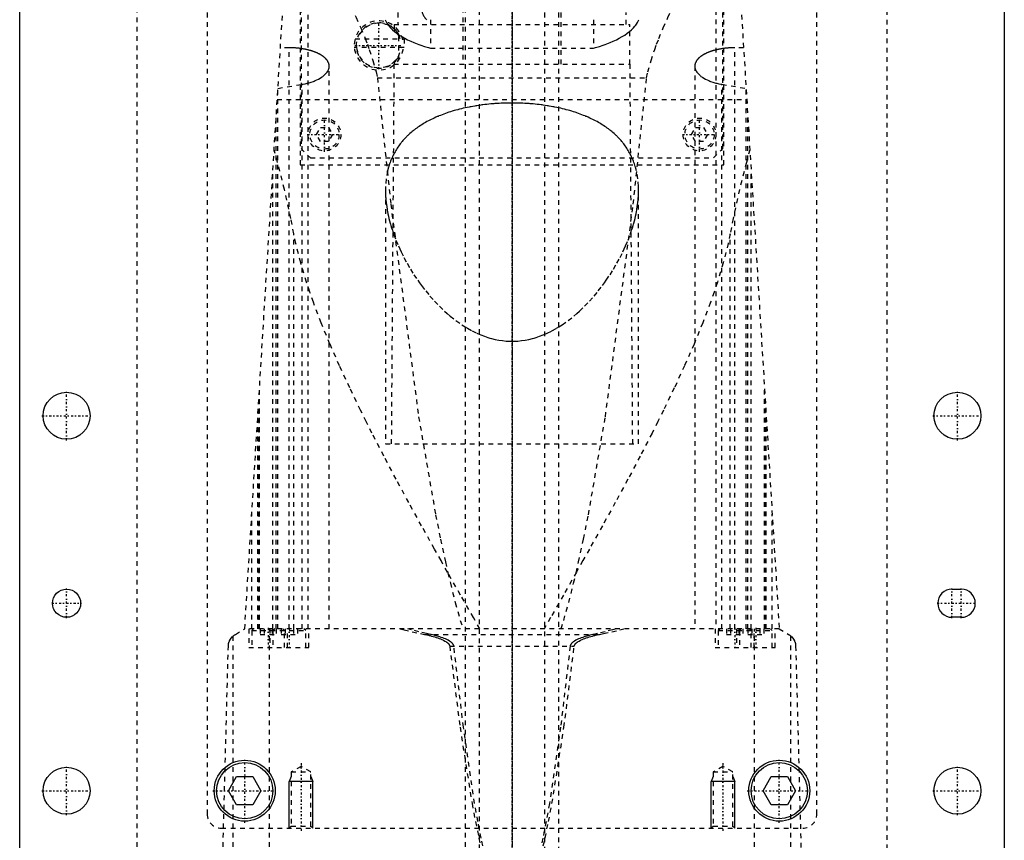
# Model space of a CAD drawing. Extents: x -105 to 105, y -146 to 645.
# Tile 7 of 13: x -105 to 105, y 32 to 207. Entities that reach past the tile are written whole.
import ezdxf

# ---------------------------------------------------------------- set-up
doc = ezdxf.new("R2010")
doc.units = 0
doc.linetypes.add('CENTER', pattern=[1.5, 0.45, -0.5, 0.05, -0.5])
doc.linetypes.add('DASHED', pattern=[2, 1, -1])
for name, color, linetype in [('AM_0', 7, 'CONTINUOUS'), ('AM_10', 7, 'CONTINUOUS'), ('AM_3', 7, 'DASHED'), ('AM_7', 7, 'CENTER')]:
    doc.layers.add(name, color=color, linetype=linetype)

msp = doc.modelspace()

# ---------------------------------------------------------------- linework, layer by layer
at = {"layer": 'AM_0', "color": 7, "linetype": 'CONTINUOUS'}
for p, q in [((-105, 21.5), (-105, 311.5)), ((105, 311.5), (105, 21.5)), ((93.82, 85.5), (95.82, 85.5)), ((95.82, 79.5), (93.82, 79.5)), ((-60.46, 42.5), (-58.73, 45.5)), ((-58.73, 45.5), (-55.27, 45.5)), ((-55.27, 45.5), (-53.54, 42.5)), ((53.54, 42.5), (55.27, 45.5)), ((55.27, 45.5), (58.73, 45.5)), ((58.73, 45.5), (60.46, 42.5)), ((-58.73, 39.5), (-60.46, 42.5)), ((-53.54, 42.5), (-55.27, 39.5)), ((55.27, 39.5), (53.54, 42.5)), ((60.46, 42.5), (58.73, 39.5)), ((-55.27, 39.5), (-58.73, 39.5)), ((58.73, 39.5), (55.27, 39.5))]:
    msp.add_line(p, q, dxfattribs=at)
for centre, radius in [((-95, 122.5), 5), ((95, 122.5), 5), ((-95, 82.5), 3), ((-57, 42.5), 6.5), ((-57, 42.5), 6), ((57, 42.5), 6.5), ((57, 42.5), 6), ((-95, 42.5), 5), ((95, 42.5), 5)]:
    msp.add_circle(centre, radius, dxfattribs=at)
for centre, start, end in [((93.82, 82.5), 90, 270), ((95.82, 82.5), 270, 90)]:
    msp.add_arc(centre, 3, start, end, dxfattribs=at)
at = {"layer": 'AM_10', "color": 7, "linetype": 'CONTINUOUS'}
for p, q in [((-47.07, 45.5), (-47.5, 44.5)), ((-42.5, 44.5), (-47.5, 44.5)), ((-47.5, 34.5), (-47.5, 44.5)), ((-42.93, 45.5), (-42.5, 44.5)), ((-42.5, 34.5), (-42.5, 44.5)), ((42.93, 45.5), (42.5, 44.5)), ((47.5, 44.5), (42.5, 44.5)), ((42.5, 34.5), (42.5, 44.5)), ((47.07, 45.5), (47.5, 44.5)), ((47.5, 34.5), (47.5, 44.5))]:
    msp.add_line(p, q, dxfattribs=at)
at = {"layer": 'AM_3', "color": 6, "linetype": 'DASHED'}
for p, q in [((-7, 569), (-7, -110.5)), ((7, -110.5), (7, 569)), ((-10, 553.5), (-10, -70.5)), ((10, -70.5), (10, 553.5)), ((-10.5, 375.5), (-10.5, 197.5)), ((10.5, 197.5), (10.5, 375.5)), ((-65, 292.5), (-65, 37.5)), ((65, 37.5), (65, 292.5)), ((-80, 291.5), (-80, 30)), ((80, 30), (80, 291.5)), ((-45.21, 269), (-45.21, 176)), ((45.21, 176), (45.21, 269)), ((-45, 265.5), (-45, 179.5)), ((45, 179.5), (45, 265.5)), ((-43.5, 77.05), (-43.5, 247.02)), ((43.5, 247.02), (43.5, 77.05)), ((-57, 77.05), (-47, 240)), ((47, 240), (57, 77.05)), ((-24.35, 208.5), (-24.35, 206)), ((24.35, 206), (24.35, 208.5)), ((-25.15, 206), (-25.15, 205.1)), ((-25.15, 206), (25.15, 206)), ((-17.38, 207), (-17.38, 200.94)), ((17.38, 207), (17.38, 200.94)), ((25.15, 197.5), (25.15, 206)), ((-24.16, 198.41), (-24.16, 204.59)), ((-33.46, 202.9), (-23.34, 202.9)), ((-23.29, 202.69), (-23.29, 202.9)), ((-23.29, 202.9), (-23, 202.9)), ((-23, 202.9), (-23, 201.1)), ((-47.5, 201.01), (-49.39, 201.01)), ((-47.5, 77.05), (-47.5, 201.01)), ((-23, 201.1), (-33.63, 201.1)), ((-17.38, 200.94), (17.38, 200.94)), ((47.5, 77.05), (47.5, 201.01)), ((49.39, 201.01), (47.5, 201.01)), ((-25.18, 197.5), (-25.75, 116.5)), ((-25.18, 197.5), (25.18, 197.5)), ((-25.15, 197.9), (-25.15, 197.5)), ((25.75, 116.5), (25.18, 197.5)), ((-39, 77.05), (-39, 197.08)), ((39, 197.08), (39, 77.05)), ((-49.92, 192.34), (-44.74, 193.21)), ((-44.74, 77.05), (-44.74, 193.21)), ((-28.71, 194.62), (28.71, 194.62)), ((44.74, 77.05), (44.74, 193.21)), ((44.74, 193.21), (49.92, 192.34)), ((-49.95, 77.05), (-49.95, 192)), ((49.95, 77.05), (49.95, 192)), ((-50.07, 190), (50.07, 190)), ((-50.31, 77.05), (-50.31, 186.12)), ((50.31, 77.05), (50.31, 186.12)), ((-41.73, 182.5), (-40.87, 184)), ((-40.87, 184), (-39.13, 184)), ((-39.13, 184), (-38.27, 182.5)), ((38.27, 182.5), (39.13, 184)), ((39.13, 184), (40.87, 184)), ((40.87, 184), (41.73, 182.5)), ((-40.87, 181), (-41.73, 182.5)), ((-39.13, 181), (-40.87, 181)), ((-38.27, 182.5), (-39.13, 181)), ((39.13, 181), (38.27, 182.5)), ((40.87, 181), (39.13, 181)), ((41.73, 182.5), (40.87, 181)), ((-45, 179.5), (-43, 177.5)), ((43, 177.5), (45, 179.5)), ((-43, 177.5), (43, 177.5)), ((-51, 77.05), (-51, 174.82)), ((-45.21, 176), (45.21, 176)), ((51, 77.05), (51, 174.82)), ((-27, 170.57), (-27, 116.5)), ((27, 116.5), (27, 170.57)), ((-46.53, 77.05), (-46.53, 161.33)), ((46.53, 77.05), (46.53, 161.33)), ((-53.88, 77.05), (-53.88, 127.93)), ((53.88, 77.05), (53.88, 127.93)), ((-54, 125.94), (-54, 77.05)), ((54, 77.05), (54, 125.94)), ((-54.2, 77.05), (-54.2, 122.75)), ((54.2, 77.05), (54.2, 122.75)), ((-27, 116.5), (27, 116.5)), ((-55.5, 77.05), (-55.5, 101.49)), ((55.5, 77.05), (55.5, 101.49)), ((-59, 75.85), (-57, 77.05)), ((57, 77.05), (-57, 77.05)), ((-56.15, 77.05), (-56.15, 73.05)), ((-55.1, 77.05), (-55.5, 76.65)), ((-55.5, 76.65), (-55.5, 73.05)), ((-55.5, 76.65), (-44, 76.65)), ((-53.73, 77.05), (-53.73, 75.8)), ((-53.73, 75.8), (-50.27, 75.8)), ((-52.87, 77.05), (-52.87, 75.8)), ((-51.74, 16.5), (-51.74, 77.05)), ((-51.65, 77.05), (-51.65, 73.05)), ((-51.13, 77.05), (-51.13, 75.8)), ((-50.6, 77.05), (-51, 76.65)), ((-51, 76.65), (-51, 73.05)), ((-50.27, 77.05), (-50.27, 75.8)), ((-49.23, 77.05), (-49.23, 75.8)), ((-49.23, 75.8), (-45.77, 75.8)), ((-48.5, 76.65), (-48.9, 77.05)), ((-48.5, 73.05), (-48.5, 76.65)), ((-48.37, 77.05), (-48.37, 75.8)), ((-47.85, 73.05), (-47.85, 77.05)), ((-46.63, 77.05), (-46.63, 75.8)), ((-45.77, 77.05), (-45.77, 75.8)), ((-44, 76.65), (-44.4, 77.05)), ((-44, 73.05), (-44, 76.65)), ((-43.35, 73.05), (-43.35, 77.05)), ((-18.65, 75.85), (18.65, 75.85)), ((43.35, 77.05), (43.35, 73.05)), ((44.4, 77.05), (44, 76.65)), ((44, 76.65), (44, 73.05)), ((44, 76.65), (55.5, 76.65)), ((45.77, 77.05), (45.77, 75.8)), ((45.77, 75.8), (49.23, 75.8)), ((46.63, 77.05), (46.63, 75.8)), ((47.85, 77.05), (47.85, 73.05)), ((48.37, 77.05), (48.37, 75.8)), ((48.9, 77.05), (48.5, 76.65)), ((48.5, 76.65), (48.5, 73.05)), ((49.23, 77.05), (49.23, 75.8)), ((50.27, 77.05), (50.27, 75.8)), ((50.27, 75.8), (53.73, 75.8)), ((51, 76.65), (50.6, 77.05)), ((51, 73.05), (51, 76.65)), ((51.13, 77.05), (51.13, 75.8)), ((51.65, 73.05), (51.65, 77.05)), ((51.74, 16.5), (51.74, 77.05)), ((52.87, 77.05), (52.87, 75.8)), ((53.73, 77.05), (53.73, 75.8)), ((55.5, 76.65), (55.1, 77.05)), ((55.5, 73.05), (55.5, 76.65)), ((56.15, 73.05), (56.15, 77.05)), ((57, 77.05), (59, 75.85)), ((-59.5, 16.5), (-59.5, 75.49)), ((59.5, 16.5), (59.5, 75.49)), ((-62, 16.5), (-60.5, 73.35)), ((-56.15, 73.05), (-43.35, 73.05)), ((-13.28, 73.35), (13.28, 73.35)), ((43.35, 73.05), (56.15, 73.05)), ((60.5, 73.35), (62, 16.5)), ((-45, 47.69), (-47.07, 46.5)), ((-47.07, 46.5), (-47.07, 34.93)), ((-47.07, 46.5), (-42.93, 46.5)), ((-42.93, 46.5), (-45, 47.69)), ((-42.93, 34.93), (-42.93, 46.5)), ((45, 47.69), (42.93, 46.5)), ((42.93, 46.5), (42.93, 34.93)), ((42.93, 46.5), (47.07, 46.5)), ((47.07, 46.5), (45, 47.69)), ((47.07, 34.93), (47.07, 46.5)), ((-62, 34.5), (62, 34.5)), ((-47.07, 34.93), (-47.5, 34.5)), ((-47.07, 34.93), (-42.93, 34.93)), ((-42.5, 34.5), (-42.93, 34.93)), ((42.93, 34.93), (42.5, 34.5)), ((42.93, 34.93), (47.07, 34.93)), ((47.5, 34.5), (47.07, 34.93))]:
    msp.add_line(p, q, dxfattribs=at)
for points in [[(-47.47, 232.3, 0), (-46.95, 231.45, 0), (-45.88, 229.71, 0), (-44.77, 227.91, 0), (-44.2, 227, 0), (-43.63, 226.07, 0), (-42.47, 224.17, 0), (-41.3, 222.23, 0), (-40.11, 220.24, 0), (-38.92, 218.21, 0), (-37.74, 216.14, 0), (-37.16, 215.1, 0), (-36.58, 214.04, 0), (-35.44, 211.89, 0), (-34.33, 209.72, 0), (-33.26, 207.5, 0), (-32.25, 205.25, 0), (-31.3, 202.96, 0), (-30.85, 201.8, 0), (-30.43, 200.63, 0), (-29.66, 198.26, 0), (-28.99, 195.85, 0), (-28.71, 194.62, 0)], [(28.71, 194.62, 0), (28.99, 195.85, 0), (29.66, 198.26, 0), (30.43, 200.63, 0), (30.85, 201.8, 0), (31.3, 202.96, 0), (32.25, 205.25, 0), (33.26, 207.5, 0), (34.33, 209.72, 0), (35.44, 211.89, 0), (36.58, 214.04, 0), (37.16, 215.1, 0), (37.74, 216.14, 0), (38.92, 218.21, 0), (40.11, 220.24, 0), (41.3, 222.23, 0), (42.47, 224.17, 0), (43.63, 226.07, 0), (44.2, 227, 0), (44.77, 227.91, 0), (45.88, 229.71, 0), (46.95, 231.45, 0), (47.47, 232.3, 0)], [(-19.32, 209.83, 0), (-19.33, 209.75, 0), (-19.33, 209.59, 0), (-19.32, 209.44, 0), (-19.32, 209.36, 0), (-19.31, 209.28, 0), (-19.29, 209.12, 0), (-19.26, 208.96, 0), (-19.22, 208.8, 0), (-19.18, 208.64, 0), (-19.13, 208.48, 0), (-19.1, 208.4, 0), (-19.07, 208.32, 0), (-19, 208.16, 0), (-18.93, 208.01, 0), (-18.85, 207.85, 0), (-18.76, 207.69, 0), (-18.66, 207.54, 0), (-18.61, 207.46, 0), (-18.56, 207.38, 0), (-18.45, 207.23, 0), (-18.33, 207.08, 0), (-18.27, 207, 0)], [(-27.08, 207, 0), (-26.99, 206.8, 0), (-26.78, 206.41, 0), (-26.53, 206.01, 0), (-26.38, 205.82, 0), (-26.22, 205.62, 0), (-25.88, 205.23, 0), (-25.48, 204.84, 0), (-25.04, 204.46, 0), (-24.56, 204.09, 0), (-24.04, 203.73, 0), (-23.77, 203.55, 0), (-23.48, 203.38, 0), (-22.89, 203.04, 0), (-22.26, 202.72, 0), (-21.61, 202.41, 0), (-20.92, 202.11, 0), (-20.21, 201.83, 0), (-19.84, 201.69, 0), (-19.45, 201.56, 0), (-18.65, 201.3, 0), (-17.81, 201.06, 0), (-17.38, 200.94, 0)], [(17.38, 200.94, 0), (17.81, 201.06, 0), (18.65, 201.3, 0), (19.45, 201.56, 0), (19.84, 201.69, 0), (20.21, 201.83, 0), (20.92, 202.11, 0), (21.61, 202.41, 0), (22.26, 202.72, 0), (22.89, 203.04, 0), (23.48, 203.38, 0), (23.77, 203.55, 0), (24.04, 203.73, 0), (24.56, 204.09, 0), (25.04, 204.46, 0), (25.48, 204.84, 0), (25.88, 205.23, 0), (26.22, 205.62, 0), (26.38, 205.82, 0), (26.53, 206.01, 0), (26.78, 206.41, 0), (26.99, 206.8, 0), (27.08, 207, 0)], [(-24.16, 203.85, 0), (-24.2, 203.93, 0), (-24.3, 204.09, 0), (-24.39, 204.23, 0), (-24.43, 204.29, 0), (-24.48, 204.35, 0), (-24.56, 204.47, 0), (-24.64, 204.57, 0), (-24.72, 204.66, 0), (-24.79, 204.74, 0), (-24.86, 204.81, 0), (-24.89, 204.84, 0), (-24.91, 204.87, 0), (-24.97, 204.93, 0), (-25.01, 204.97, 0), (-25.05, 205.01, 0), (-25.09, 205.04, 0), (-25.11, 205.06, 0), (-25.12, 205.07, 0), (-25.13, 205.08, 0), (-25.14, 205.09, 0), (-25.15, 205.1, 0), (-25.15, 205.1, 0)], [(-39, 197.08, 0), (-39, 197.1, 0), (-39, 197.16, 0), (-39, 197.21, 0), (-39.01, 197.24, 0), (-39.01, 197.27, 0), (-39.02, 197.32, 0), (-39.02, 197.37, 0), (-39.03, 197.43, 0), (-39.04, 197.48, 0), (-39.06, 197.54, 0), (-39.06, 197.57, 0), (-39.07, 197.59, 0), (-39.09, 197.65, 0), (-39.1, 197.7, 0), (-39.12, 197.76, 0), (-39.14, 197.81, 0), (-39.17, 197.87, 0), (-39.18, 197.89, 0), (-39.19, 197.92, 0), (-39.22, 197.98, 0), (-39.25, 198.03, 0), (-39.26, 198.06, 0), (-39.28, 198.09, 0), (-39.31, 198.14, 0), (-39.34, 198.19, 0), (-39.36, 198.22, 0), (-39.37, 198.25, 0), (-39.41, 198.3, 0), (-39.45, 198.36, 0), (-39.49, 198.41, 0), (-39.53, 198.46, 0), (-39.57, 198.52, 0), (-39.6, 198.54, 0), (-39.62, 198.57, 0), (-39.67, 198.62, 0), (-39.71, 198.67, 0), (-39.76, 198.73, 0), (-39.82, 198.78, 0), (-39.87, 198.83, 0), (-39.9, 198.85, 0), (-39.92, 198.88, 0), (-39.98, 198.93, 0), (-40.04, 198.98, 0), (-40.1, 199.03, 0), (-40.16, 199.08, 0), (-40.22, 199.13, 0), (-40.25, 199.15, 0), (-40.28, 199.17, 0), (-40.35, 199.22, 0), (-40.42, 199.27, 0), (-40.48, 199.32, 0), (-40.55, 199.36, 0), (-40.63, 199.41, 0), (-40.66, 199.43, 0), (-40.7, 199.45, 0), (-40.77, 199.5, 0), (-40.85, 199.54, 0), (-40.92, 199.58, 0), (-41, 199.63, 0), (-41.08, 199.67, 0), (-41.12, 199.69, 0), (-41.16, 199.71, 0), (-41.24, 199.75, 0), (-41.32, 199.79, 0), (-41.36, 199.81, 0), (-41.4, 199.83, 0), (-41.48, 199.87, 0), (-41.57, 199.91, 0), (-41.61, 199.93, 0), (-41.66, 199.95, 0), (-41.74, 199.98, 0), (-41.83, 200.02, 0), (-41.93, 200.06, 0), (-42.02, 200.09, 0), (-42.11, 200.13, 0), (-42.16, 200.15, 0), (-42.21, 200.17, 0), (-42.31, 200.2, 0), (-42.41, 200.24, 0), (-42.51, 200.27, 0), (-42.61, 200.3, 0), (-42.71, 200.34, 0), (-42.77, 200.35, 0), (-42.82, 200.37, 0), (-42.93, 200.4, 0), (-43.03, 200.43, 0), (-43.14, 200.46, 0), (-43.25, 200.49, 0), (-43.36, 200.52, 0), (-43.42, 200.53, 0), (-43.48, 200.55, 0), (-43.59, 200.57, 0), (-43.71, 200.6, 0), (-43.82, 200.63, 0), (-43.94, 200.65, 0), (-44.06, 200.68, 0), (-44.12, 200.69, 0), (-44.18, 200.7, 0), (-44.3, 200.72, 0), (-44.42, 200.74, 0), (-44.54, 200.77, 0), (-44.66, 200.79, 0), (-44.79, 200.8, 0), (-44.85, 200.81, 0), (-44.91, 200.82, 0), (-45.03, 200.84, 0), (-45.16, 200.86, 0), (-45.22, 200.87, 0), (-45.28, 200.87, 0), (-45.41, 200.89, 0), (-45.54, 200.9, 0), (-45.6, 200.91, 0), (-45.66, 200.92, 0), (-45.79, 200.93, 0), (-45.92, 200.94, 0), (-46.04, 200.95, 0), (-46.17, 200.96, 0), (-46.3, 200.97, 0), (-46.36, 200.97, 0), (-46.43, 200.98, 0), (-46.55, 200.98, 0), (-46.68, 200.99, 0), (-46.81, 200.99, 0), (-46.93, 201, 0), (-47.06, 201, 0), (-47.12, 201, 0), (-47.19, 201, 0), (-47.31, 201.01, 0), (-47.44, 201.01, 0), (-47.5, 201.01, 0)], [(47.5, 201.01, 0), (47.44, 201.01, 0), (47.31, 201.01, 0), (47.19, 201, 0), (47.12, 201, 0), (47.06, 201, 0), (46.93, 201, 0), (46.81, 200.99, 0), (46.68, 200.99, 0), (46.55, 200.98, 0), (46.42, 200.98, 0), (46.36, 200.97, 0), (46.3, 200.97, 0), (46.17, 200.96, 0), (46.04, 200.95, 0), (45.91, 200.94, 0), (45.79, 200.93, 0), (45.66, 200.91, 0), (45.6, 200.91, 0), (45.53, 200.9, 0), (45.41, 200.89, 0), (45.28, 200.87, 0), (45.22, 200.86, 0), (45.15, 200.86, 0), (45.03, 200.84, 0), (44.9, 200.82, 0), (44.84, 200.81, 0), (44.78, 200.8, 0), (44.66, 200.78, 0), (44.53, 200.76, 0), (44.41, 200.74, 0), (44.29, 200.72, 0), (44.17, 200.7, 0), (44.11, 200.69, 0), (44.05, 200.67, 0), (43.93, 200.65, 0), (43.82, 200.63, 0), (43.7, 200.6, 0), (43.59, 200.57, 0), (43.47, 200.55, 0), (43.41, 200.53, 0), (43.36, 200.52, 0), (43.25, 200.49, 0), (43.14, 200.46, 0), (43.03, 200.43, 0), (42.92, 200.4, 0), (42.81, 200.37, 0), (42.76, 200.35, 0), (42.71, 200.33, 0), (42.6, 200.3, 0), (42.5, 200.27, 0), (42.4, 200.23, 0), (42.3, 200.2, 0), (42.2, 200.16, 0), (42.16, 200.15, 0), (42.11, 200.13, 0), (42.01, 200.09, 0), (41.92, 200.06, 0), (41.83, 200.02, 0), (41.74, 199.98, 0), (41.65, 199.95, 0), (41.61, 199.93, 0), (41.57, 199.91, 0), (41.48, 199.87, 0), (41.4, 199.83, 0), (41.36, 199.81, 0), (41.32, 199.79, 0), (41.24, 199.75, 0), (41.15, 199.71, 0), (41.11, 199.69, 0), (41.07, 199.67, 0), (41, 199.63, 0), (40.92, 199.58, 0), (40.84, 199.54, 0), (40.77, 199.5, 0), (40.69, 199.45, 0), (40.66, 199.43, 0), (40.62, 199.41, 0), (40.55, 199.36, 0), (40.48, 199.31, 0), (40.41, 199.27, 0), (40.35, 199.22, 0), (40.28, 199.17, 0), (40.25, 199.15, 0), (40.22, 199.12, 0), (40.15, 199.08, 0), (40.09, 199.03, 0), (40.03, 198.98, 0), (39.98, 198.93, 0), (39.92, 198.88, 0), (39.89, 198.85, 0), (39.87, 198.83, 0), (39.81, 198.77, 0), (39.76, 198.72, 0), (39.71, 198.67, 0), (39.66, 198.62, 0), (39.62, 198.57, 0), (39.59, 198.54, 0), (39.57, 198.51, 0), (39.53, 198.46, 0), (39.49, 198.41, 0), (39.45, 198.35, 0), (39.41, 198.3, 0), (39.37, 198.25, 0), (39.36, 198.22, 0), (39.34, 198.19, 0), (39.31, 198.14, 0), (39.27, 198.08, 0), (39.26, 198.06, 0), (39.25, 198.03, 0), (39.22, 197.98, 0), (39.19, 197.92, 0), (39.18, 197.89, 0), (39.17, 197.87, 0), (39.14, 197.81, 0), (39.12, 197.76, 0), (39.1, 197.7, 0), (39.09, 197.65, 0), (39.07, 197.59, 0), (39.06, 197.56, 0), (39.06, 197.54, 0), (39.04, 197.48, 0), (39.03, 197.43, 0), (39.02, 197.37, 0), (39.02, 197.32, 0), (39.01, 197.27, 0), (39.01, 197.24, 0), (39, 197.21, 0), (39, 197.16, 0), (39, 197.1, 0), (39, 197.08, 0)], [(-25.15, 197.9, 0), (-25.15, 197.9, 0), (-25.14, 197.91, 0), (-25.13, 197.92, 0), (-25.12, 197.93, 0), (-25.11, 197.94, 0), (-25.09, 197.96, 0), (-25.05, 197.99, 0), (-25.01, 198.03, 0), (-24.97, 198.07, 0), (-24.91, 198.13, 0), (-24.89, 198.16, 0), (-24.86, 198.19, 0), (-24.79, 198.26, 0), (-24.72, 198.34, 0), (-24.64, 198.43, 0), (-24.56, 198.53, 0), (-24.48, 198.65, 0), (-24.43, 198.71, 0), (-24.39, 198.77, 0), (-24.3, 198.91, 0), (-24.2, 199.07, 0), (-24.16, 199.15, 0)], [(-43.5, 193.48, 0), (-43.26, 193.54, 0), (-42.81, 193.68, 0), (-42.37, 193.83, 0), (-42.17, 193.91, 0), (-41.97, 193.99, 0), (-41.59, 194.15, 0), (-41.24, 194.33, 0), (-40.91, 194.51, 0), (-40.6, 194.71, 0), (-40.32, 194.91, 0), (-40.18, 195.02, 0), (-40.05, 195.13, 0), (-39.82, 195.35, 0), (-39.61, 195.57, 0), (-39.44, 195.8, 0), (-39.29, 196.03, 0), (-39.17, 196.27, 0), (-39.13, 196.39, 0), (-39.09, 196.5, 0), (-39.03, 196.74, 0), (-39, 196.97, 0), (-39, 197.08, 0)], [(39, 197.08, 0), (39, 196.97, 0), (39.03, 196.74, 0), (39.09, 196.5, 0), (39.13, 196.39, 0), (39.17, 196.27, 0), (39.29, 196.04, 0), (39.44, 195.8, 0), (39.61, 195.57, 0), (39.82, 195.35, 0), (40.05, 195.13, 0), (40.18, 195.02, 0), (40.31, 194.91, 0), (40.6, 194.71, 0), (40.91, 194.51, 0), (41.24, 194.33, 0), (41.6, 194.15, 0), (41.97, 193.99, 0), (42.17, 193.91, 0), (42.37, 193.83, 0), (42.81, 193.68, 0), (43.26, 193.54, 0), (43.5, 193.48, 0)], [(-44.74, 193.21, 0), (-44.53, 193.25, 0), (-44.11, 193.33, 0), (-43.7, 193.43, 0), (-43.5, 193.48, 0)], [(-28.71, 194.62, 0), (-25.86, 167.62, 0), (-19.91, 122.28, 0), (-16.3, 101.37, 0), (-15.26, 96.17, 0), (-14.21, 91.31, 0), (-13.68, 89.01, 0), (-13.15, 86.8, 0), (-12.09, 82.64, 0), (-11.02, 78.82, 0), (-10.49, 77.05, 0)], [(10.49, 77.05, 0), (11.02, 78.82, 0), (12.09, 82.64, 0), (13.15, 86.8, 0), (13.68, 89.01, 0), (14.21, 91.31, 0), (15.26, 96.17, 0), (16.3, 101.37, 0), (19.91, 122.28, 0), (25.86, 167.62, 0), (28.71, 194.62, 0)], [(43.5, 193.48, 0), (43.7, 193.43, 0), (44.11, 193.33, 0), (44.53, 193.25, 0), (44.74, 193.21, 0)], [(0, 189.22, 0), (-0.21, 189.22, 0), (-0.63, 189.21, 0), (-1.06, 189.21, 0), (-1.27, 189.2, 0), (-1.49, 189.2, 0), (-1.91, 189.18, 0), (-2.34, 189.16, 0), (-2.77, 189.14, 0), (-3.2, 189.12, 0), (-3.64, 189.09, 0), (-3.85, 189.07, 0), (-4.07, 189.05, 0), (-4.5, 189.02, 0), (-4.93, 188.98, 0), (-5.36, 188.93, 0), (-5.79, 188.88, 0), (-6.21, 188.83, 0), (-6.43, 188.8, 0), (-6.64, 188.77, 0), (-7.06, 188.71, 0), (-7.49, 188.65, 0), (-7.7, 188.62, 0), (-7.91, 188.58, 0), (-8.33, 188.51, 0), (-8.74, 188.44, 0), (-8.95, 188.4, 0), (-9.16, 188.36, 0), (-9.57, 188.27, 0), (-9.97, 188.19, 0), (-10.38, 188.1, 0), (-10.78, 188, 0), (-11.18, 187.9, 0), (-11.38, 187.85, 0), (-11.57, 187.8, 0), (-11.96, 187.7, 0), (-12.35, 187.59, 0), (-12.73, 187.48, 0), (-13.11, 187.36, 0), (-13.48, 187.24, 0), (-13.66, 187.18, 0), (-13.85, 187.12, 0), (-14.21, 186.99, 0), (-14.57, 186.86, 0), (-14.92, 186.73, 0), (-15.27, 186.59, 0), (-15.61, 186.46, 0), (-15.78, 186.38, 0), (-15.94, 186.31, 0), (-16.27, 186.17, 0), (-16.6, 186.02, 0), (-16.92, 185.87, 0), (-17.23, 185.72, 0), (-17.54, 185.57, 0), (-17.69, 185.49, 0), (-17.84, 185.41, 0), (-18.13, 185.25, 0), (-18.42, 185.09, 0), (-18.7, 184.93, 0), (-18.98, 184.76, 0), (-19.26, 184.59, 0), (-19.39, 184.5, 0), (-19.53, 184.42, 0), (-19.79, 184.24, 0), (-20.06, 184.06, 0), (-20.19, 183.97, 0), (-20.32, 183.88, 0), (-20.57, 183.69, 0), (-20.82, 183.5, 0), (-20.94, 183.41, 0), (-21.06, 183.31, 0), (-21.31, 183.11, 0), (-21.54, 182.91, 0), (-21.77, 182.71, 0), (-22, 182.51, 0), (-22.22, 182.3, 0), (-22.33, 182.19, 0), (-22.44, 182.09, 0), (-22.65, 181.87, 0), (-22.86, 181.65, 0), (-23.06, 181.43, 0), (-23.26, 181.21, 0), (-23.45, 180.99, 0), (-23.54, 180.87, 0), (-23.63, 180.76, 0), (-23.82, 180.53, 0), (-23.99, 180.29, 0), (-24.16, 180.06, 0), (-24.33, 179.82, 0), (-24.49, 179.58, 0), (-24.57, 179.45, 0), (-24.65, 179.33, 0), (-24.8, 179.09, 0), (-24.94, 178.84, 0), (-25.08, 178.59, 0), (-25.22, 178.33, 0), (-25.35, 178.08, 0), (-25.41, 177.95, 0), (-25.47, 177.82, 0), (-25.59, 177.56, 0), (-25.7, 177.3, 0), (-25.81, 177.04, 0), (-25.92, 176.78, 0), (-26.02, 176.51, 0), (-26.06, 176.38, 0), (-26.11, 176.24, 0), (-26.2, 175.97, 0), (-26.28, 175.7, 0), (-26.32, 175.57, 0), (-26.54, 174.75, 0), (-26.84, 173.08, 0), (-26.98, 171.4, 0), (-27, 170.57, 0)], [(27, 170.57, 0), (26.98, 171.4, 0), (26.84, 173.08, 0), (26.54, 174.75, 0), (26.32, 175.57, 0), (26.28, 175.7, 0), (26.2, 175.97, 0), (26.11, 176.24, 0), (26.06, 176.38, 0), (26.02, 176.51, 0), (25.92, 176.78, 0), (25.81, 177.04, 0), (25.7, 177.3, 0), (25.59, 177.56, 0), (25.47, 177.82, 0), (25.41, 177.95, 0), (25.35, 178.08, 0), (25.22, 178.33, 0), (25.08, 178.59, 0), (24.94, 178.84, 0), (24.8, 179.09, 0), (24.65, 179.33, 0), (24.57, 179.45, 0), (24.49, 179.58, 0), (24.33, 179.82, 0), (24.16, 180.06, 0), (23.99, 180.29, 0), (23.82, 180.53, 0), (23.63, 180.76, 0), (23.54, 180.87, 0), (23.45, 180.99, 0), (23.26, 181.21, 0), (23.06, 181.43, 0), (22.86, 181.65, 0), (22.65, 181.87, 0), (22.44, 182.09, 0), (22.33, 182.19, 0), (22.22, 182.3, 0), (22, 182.51, 0), (21.77, 182.71, 0), (21.54, 182.91, 0), (21.31, 183.11, 0), (21.06, 183.31, 0), (20.94, 183.41, 0), (20.82, 183.5, 0), (20.57, 183.69, 0), (20.32, 183.88, 0), (20.19, 183.97, 0), (20.06, 184.06, 0), (19.79, 184.24, 0), (19.53, 184.42, 0), (19.39, 184.5, 0), (19.26, 184.59, 0), (18.98, 184.76, 0), (18.7, 184.93, 0), (18.42, 185.09, 0), (18.13, 185.25, 0), (17.84, 185.41, 0), (17.69, 185.49, 0), (17.54, 185.57, 0), (17.23, 185.72, 0), (16.92, 185.87, 0), (16.6, 186.02, 0), (16.27, 186.17, 0), (15.94, 186.31, 0), (15.78, 186.38, 0), (15.61, 186.46, 0), (15.27, 186.59, 0), (14.92, 186.73, 0), (14.57, 186.86, 0), (14.21, 186.99, 0), (13.85, 187.12, 0), (13.66, 187.18, 0), (13.48, 187.24, 0), (13.11, 187.36, 0), (12.73, 187.48, 0), (12.35, 187.59, 0), (11.96, 187.7, 0), (11.57, 187.8, 0), (11.38, 187.85, 0), (11.18, 187.9, 0), (10.78, 188, 0), (10.38, 188.1, 0), (9.97, 188.19, 0), (9.57, 188.27, 0), (9.16, 188.36, 0), (8.95, 188.4, 0), (8.74, 188.44, 0), (8.33, 188.51, 0), (7.91, 188.58, 0), (7.7, 188.62, 0), (7.49, 188.65, 0), (7.06, 188.71, 0), (6.64, 188.77, 0), (6.43, 188.8, 0), (6.21, 188.83, 0), (5.79, 188.88, 0), (5.36, 188.93, 0), (4.93, 188.98, 0), (4.5, 189.02, 0), (4.07, 189.05, 0), (3.85, 189.07, 0), (3.64, 189.09, 0), (3.2, 189.12, 0), (2.77, 189.14, 0), (2.34, 189.16, 0), (1.91, 189.18, 0), (1.49, 189.2, 0), (1.27, 189.2, 0), (1.06, 189.21, 0), (0.63, 189.21, 0), (0.21, 189.22, 0), (0, 189.22, 0)], [(-46.53, 161.33, 0), (-47.18, 164.59, 0), (-48.54, 170.79, 0), (-49.98, 176.55, 0), (-50.73, 179.26, 0)], [(50.73, 179.26, 0), (49.98, 176.55, 0), (48.54, 170.79, 0), (47.18, 164.59, 0), (46.53, 161.33, 0)], [(-27, 170.57, 0), (-27, 170.34, 0), (-26.99, 169.89, 0), (-26.97, 169.43, 0), (-26.96, 169.2, 0), (-26.94, 168.97, 0), (-26.9, 168.5, 0), (-26.85, 168.02, 0), (-26.8, 167.55, 0), (-26.73, 167.07, 0), (-26.65, 166.58, 0), (-26.61, 166.34, 0), (-26.56, 166.09, 0), (-26.46, 165.6, 0), (-26.36, 165.1, 0), (-26.24, 164.6, 0), (-26.11, 164.1, 0), (-25.98, 163.6, 0), (-25.91, 163.35, 0), (-25.83, 163.09, 0), (-25.68, 162.58, 0), (-25.51, 162.07, 0), (-25.43, 161.82, 0)], [(25.43, 161.82, 0), (25.51, 162.07, 0), (25.68, 162.58, 0), (25.83, 163.09, 0), (25.91, 163.35, 0), (25.98, 163.6, 0), (26.11, 164.1, 0), (26.24, 164.6, 0), (26.36, 165.1, 0), (26.46, 165.6, 0), (26.56, 166.09, 0), (26.61, 166.34, 0), (26.65, 166.58, 0), (26.73, 167.07, 0), (26.8, 167.55, 0), (26.85, 168.02, 0), (26.9, 168.5, 0), (26.94, 168.97, 0), (26.96, 169.2, 0), (26.97, 169.43, 0), (26.99, 169.89, 0), (27, 170.34, 0), (27, 170.57, 0)], [(-25.43, 161.82, 0), (-25.21, 161.2, 0), (-24.75, 159.97, 0), (-24.23, 158.73, 0), (-23.95, 158.11, 0), (-23.66, 157.49, 0), (-23.04, 156.25, 0), (-22.37, 155.02, 0), (-21.66, 153.8, 0), (-20.91, 152.6, 0), (-20.11, 151.42, 0), (-19.7, 150.83, 0), (-19.28, 150.26, 0), (-18.41, 149.13, 0), (-17.49, 148.03, 0), (-16.53, 146.94, 0), (-15.49, 145.86, 0), (-14.39, 144.81, 0), (-13.81, 144.29, 0), (-13.21, 143.78, 0), (-11.97, 142.8, 0), (-10.67, 141.89, 0), (-10, 141.46, 0)], [(10, 141.46, 0), (10.67, 141.89, 0), (11.97, 142.8, 0), (13.21, 143.78, 0), (13.81, 144.29, 0), (14.39, 144.81, 0), (15.49, 145.86, 0), (16.53, 146.94, 0), (17.49, 148.03, 0), (18.41, 149.13, 0), (19.28, 150.26, 0), (19.7, 150.83, 0), (20.11, 151.42, 0), (20.91, 152.6, 0), (21.66, 153.8, 0), (22.37, 155.02, 0), (23.04, 156.25, 0), (23.66, 157.49, 0), (23.95, 158.11, 0), (24.23, 158.73, 0), (24.75, 159.97, 0), (25.21, 161.2, 0), (25.43, 161.82, 0)], [(-6.87, 77.05, 0), (-8.23, 79.43, 0), (-10.97, 84.25, 0), (-13.74, 89.13, 0), (-15.13, 91.59, 0), (-16.52, 94.06, 0), (-19.29, 99.01, 0), (-22.03, 103.98, 0), (-24.71, 108.95, 0), (-27.33, 113.89, 0), (-29.87, 118.8, 0), (-31.1, 121.24, 0), (-32.3, 123.66, 0), (-34.62, 128.45, 0), (-36.8, 133.17, 0), (-38.82, 137.79, 0), (-40.68, 142.31, 0), (-42.35, 146.7, 0), (-43.1, 148.86, 0), (-43.81, 150.97, 0), (-45.06, 155.13, 0), (-46.1, 159.28, 0), (-46.53, 161.33, 0)], [(46.53, 161.33, 0), (46.1, 159.28, 0), (45.06, 155.13, 0), (43.81, 150.97, 0), (43.1, 148.86, 0), (42.35, 146.7, 0), (40.68, 142.31, 0), (38.82, 137.79, 0), (36.8, 133.17, 0), (34.62, 128.45, 0), (32.3, 123.66, 0), (31.1, 121.24, 0), (29.87, 118.8, 0), (27.33, 113.89, 0), (24.71, 108.95, 0), (22.03, 103.98, 0), (19.29, 99.01, 0), (16.52, 94.06, 0), (15.13, 91.59, 0), (13.74, 89.13, 0), (10.97, 84.25, 0), (8.23, 79.43, 0), (6.87, 77.05, 0)], [(-10, 141.46, 0), (-9.52, 141.16, 0), (-8.53, 140.62, 0), (-7.52, 140.12, 0), (-7, 139.89, 0)], [(7, 139.89, 0), (7.52, 140.12, 0), (8.53, 140.62, 0), (9.52, 141.16, 0), (10, 141.46, 0)], [(-7, 139.89, 0), (-6.63, 139.74, 0), (-5.89, 139.45, 0), (-5.13, 139.2, 0), (-4.75, 139.08, 0), (-4.37, 138.98, 0), (-3.59, 138.79, 0), (-2.8, 138.64, 0), (-2.01, 138.52, 0), (-1.21, 138.44, 0), (-0.41, 138.4, 0), (0, 138.4, 0), (0.41, 138.4, 0), (1.21, 138.44, 0), (2.01, 138.52, 0), (2.8, 138.64, 0), (3.59, 138.79, 0), (4.37, 138.98, 0), (4.75, 139.08, 0), (5.13, 139.2, 0), (5.89, 139.45, 0), (6.63, 139.74, 0), (7, 139.89, 0)], [(-59.5, 75.49, 0), (-59.49, 75.5, 0), (-59.38, 75.59, 0), (-59.16, 75.75, 0), (-59, 75.85, 0)], [(-23.87, 77.05, 0), (-23.02, 76.83, 0), (-21.29, 76.41, 0), (-19.54, 76.03, 0), (-18.65, 75.85, 0)], [(-17.41, 75.85, 0), (-18.23, 76.03, 0), (-19.85, 76.41, 0), (-21.46, 76.83, 0), (-22.25, 77.05, 0)], [(-18.65, 75.85, 0), (-18.49, 75.82, 0), (-18.15, 75.75, 0), (-17.81, 75.67, 0), (-17.64, 75.63, 0), (-17.48, 75.59, 0), (-17.14, 75.51, 0), (-16.81, 75.42, 0), (-16.49, 75.32, 0), (-16.17, 75.22, 0), (-15.85, 75.12, 0), (-15.7, 75.06, 0), (-15.54, 75.01, 0), (-15.24, 74.89, 0), (-14.93, 74.76, 0), (-14.62, 74.61, 0), (-14.31, 74.44, 0), (-14.13, 74.34, 0), (-14.08, 74.31, 0), (-14.03, 74.27, 0), (-14.01, 74.26, 0), (-13.98, 74.24, 0), (-13.94, 74.21, 0), (-13.89, 74.17, 0), (-13.87, 74.16, 0), (-13.84, 74.14, 0), (-13.8, 74.11, 0), (-13.76, 74.07, 0), (-13.74, 74.05, 0), (-13.71, 74.03, 0), (-13.67, 74, 0), (-13.63, 73.96, 0), (-13.59, 73.92, 0), (-13.56, 73.88, 0), (-13.52, 73.84, 0), (-13.5, 73.81, 0), (-13.48, 73.79, 0), (-13.45, 73.74, 0), (-13.41, 73.7, 0), (-13.38, 73.65, 0), (-13.35, 73.59, 0), (-13.33, 73.54, 0), (-13.32, 73.52, 0), (-13.32, 73.51, 0), (-13.31, 73.5, 0), (-13.31, 73.49, 0), (-13.31, 73.49, 0), (-13.31, 73.48, 0), (-13.31, 73.47, 0), (-13.3, 73.47, 0), (-13.3, 73.46, 0), (-13.3, 73.45, 0), (-13.29, 73.44, 0), (-13.29, 73.43, 0), (-13.29, 73.43, 0), (-13.29, 73.42, 0), (-13.29, 73.41, 0), (-13.29, 73.4, 0), (-13.28, 73.39, 0), (-13.28, 73.38, 0), (-13.28, 73.38, 0), (-13.28, 73.37, 0), (-13.28, 73.36, 0), (-13.28, 73.35, 0), (-13.28, 73.35, 0)], [(-12.4, 73.35, 0), (-12.4, 73.35, 0), (-12.4, 73.36, 0), (-12.4, 73.37, 0), (-12.4, 73.38, 0), (-12.4, 73.38, 0), (-12.41, 73.39, 0), (-12.41, 73.4, 0), (-12.41, 73.43, 0), (-12.43, 73.48, 0), (-12.44, 73.51, 0), (-12.45, 73.53, 0), (-12.47, 73.58, 0), (-12.49, 73.63, 0), (-12.52, 73.68, 0), (-12.55, 73.73, 0), (-12.58, 73.78, 0), (-12.6, 73.8, 0), (-12.61, 73.82, 0), (-12.65, 73.86, 0), (-12.68, 73.9, 0), (-12.72, 73.94, 0), (-12.75, 73.98, 0), (-12.79, 74.02, 0), (-12.81, 74.04, 0), (-12.83, 74.05, 0), (-12.87, 74.09, 0), (-12.91, 74.12, 0), (-12.93, 74.14, 0), (-12.95, 74.16, 0), (-12.99, 74.19, 0), (-13.04, 74.22, 0), (-13.06, 74.24, 0), (-13.08, 74.26, 0), (-13.13, 74.29, 0), (-13.17, 74.32, 0), (-13.33, 74.43, 0), (-13.62, 74.59, 0), (-13.92, 74.75, 0), (-14.21, 74.88, 0), (-14.49, 75, 0), (-14.64, 75.06, 0), (-14.78, 75.11, 0), (-15.08, 75.22, 0), (-15.38, 75.32, 0), (-15.68, 75.41, 0), (-15.99, 75.51, 0), (-16.3, 75.59, 0), (-16.46, 75.63, 0), (-16.61, 75.67, 0), (-16.93, 75.75, 0), (-17.25, 75.82, 0), (-17.41, 75.85, 0)], [(17.41, 75.85, 0), (17.25, 75.82, 0), (16.93, 75.75, 0), (16.61, 75.67, 0), (16.46, 75.63, 0), (16.3, 75.59, 0), (15.99, 75.51, 0), (15.68, 75.41, 0), (15.38, 75.32, 0), (15.08, 75.22, 0), (14.78, 75.11, 0), (14.64, 75.06, 0), (14.49, 75, 0), (14.21, 74.88, 0), (13.92, 74.75, 0), (13.62, 74.59, 0), (13.33, 74.43, 0), (13.17, 74.32, 0), (13.13, 74.29, 0), (13.08, 74.26, 0), (13.06, 74.24, 0), (13.04, 74.22, 0), (12.99, 74.19, 0), (12.95, 74.16, 0), (12.93, 74.14, 0), (12.91, 74.12, 0), (12.87, 74.09, 0), (12.83, 74.05, 0), (12.81, 74.04, 0), (12.79, 74.02, 0), (12.75, 73.98, 0), (12.72, 73.94, 0), (12.68, 73.9, 0), (12.65, 73.86, 0), (12.61, 73.82, 0), (12.6, 73.8, 0), (12.58, 73.78, 0), (12.55, 73.73, 0), (12.52, 73.68, 0), (12.49, 73.63, 0), (12.47, 73.58, 0), (12.45, 73.53, 0), (12.44, 73.51, 0), (12.43, 73.48, 0), (12.41, 73.43, 0), (12.41, 73.4, 0), (12.41, 73.39, 0), (12.4, 73.38, 0), (12.4, 73.38, 0), (12.4, 73.37, 0), (12.4, 73.36, 0), (12.4, 73.35, 0), (12.4, 73.35, 0)], [(13.28, 73.35, 0), (13.28, 73.35, 0), (13.28, 73.36, 0), (13.28, 73.37, 0), (13.28, 73.38, 0), (13.28, 73.38, 0), (13.28, 73.39, 0), (13.29, 73.4, 0), (13.29, 73.41, 0), (13.29, 73.42, 0), (13.29, 73.43, 0), (13.29, 73.43, 0), (13.29, 73.44, 0), (13.3, 73.45, 0), (13.3, 73.46, 0), (13.3, 73.47, 0), (13.31, 73.47, 0), (13.31, 73.48, 0), (13.31, 73.49, 0), (13.31, 73.49, 0), (13.31, 73.5, 0), (13.32, 73.51, 0), (13.32, 73.52, 0), (13.33, 73.54, 0), (13.35, 73.59, 0), (13.38, 73.65, 0), (13.41, 73.7, 0), (13.45, 73.74, 0), (13.48, 73.79, 0), (13.5, 73.81, 0), (13.52, 73.84, 0), (13.56, 73.88, 0), (13.59, 73.92, 0), (13.63, 73.96, 0), (13.67, 74, 0), (13.71, 74.03, 0), (13.74, 74.05, 0), (13.76, 74.07, 0), (13.8, 74.11, 0), (13.84, 74.14, 0), (13.87, 74.16, 0), (13.89, 74.17, 0), (13.94, 74.21, 0), (13.98, 74.24, 0), (14.01, 74.26, 0), (14.03, 74.27, 0), (14.08, 74.31, 0), (14.13, 74.34, 0), (14.31, 74.44, 0), (14.62, 74.61, 0), (14.93, 74.76, 0), (15.24, 74.89, 0), (15.54, 75.01, 0), (15.7, 75.06, 0), (15.85, 75.12, 0), (16.17, 75.22, 0), (16.49, 75.32, 0), (16.81, 75.42, 0), (17.14, 75.51, 0), (17.48, 75.59, 0), (17.64, 75.63, 0), (17.81, 75.67, 0), (18.15, 75.75, 0), (18.49, 75.82, 0), (18.65, 75.85, 0)], [(22.25, 77.05, 0), (21.46, 76.83, 0), (19.85, 76.41, 0), (18.23, 76.03, 0), (17.41, 75.85, 0)], [(18.65, 75.85, 0), (19.54, 76.03, 0), (21.29, 76.41, 0), (23.02, 76.83, 0), (23.87, 77.05, 0)], [(59, 75.85, 0), (59.16, 75.75, 0), (59.38, 75.59, 0), (59.49, 75.5, 0), (59.5, 75.49, 0)], [(-60.5, 73.35, 0), (-60.5, 73.35, 0), (-60.5, 73.36, 0), (-60.5, 73.36, 0), (-60.5, 73.36, 0), (-60.5, 73.37, 0), (-60.5, 73.37, 0), (-60.5, 73.37, 0), (-60.5, 73.38, 0), (-60.5, 73.38, 0), (-60.5, 73.39, 0), (-60.5, 73.39, 0), (-60.5, 73.39, 0), (-60.5, 73.39, 0), (-60.5, 73.4, 0), (-60.5, 73.41, 0), (-60.5, 73.42, 0), (-60.5, 73.43, 0), (-60.5, 73.45, 0), (-60.49, 73.47, 0), (-60.49, 73.48, 0), (-60.49, 73.5, 0), (-60.49, 73.51, 0), (-60.49, 73.52, 0), (-60.49, 73.52, 0), (-60.49, 73.54, 0), (-60.49, 73.55, 0), (-60.48, 73.59, 0), (-60.48, 73.62, 0), (-60.47, 73.65, 0), (-60.47, 73.71, 0), (-60.46, 73.76, 0), (-60.43, 73.91, 0), (-60.38, 74.09, 0), (-60.36, 74.17, 0), (-60.33, 74.24, 0), (-60.28, 74.38, 0), (-60.23, 74.5, 0), (-60.04, 74.85, 0), (-59.68, 75.31, 0), (-59.5, 75.49, 0)], [(59.5, 75.49, 0), (59.68, 75.31, 0), (60.04, 74.85, 0), (60.23, 74.5, 0), (60.28, 74.38, 0), (60.33, 74.24, 0), (60.36, 74.17, 0), (60.38, 74.09, 0), (60.43, 73.91, 0), (60.46, 73.76, 0), (60.47, 73.71, 0), (60.47, 73.65, 0), (60.48, 73.62, 0), (60.48, 73.59, 0), (60.49, 73.55, 0), (60.49, 73.54, 0), (60.49, 73.52, 0), (60.49, 73.52, 0), (60.49, 73.51, 0), (60.49, 73.5, 0), (60.49, 73.48, 0), (60.49, 73.47, 0), (60.5, 73.45, 0), (60.5, 73.43, 0), (60.5, 73.42, 0), (60.5, 73.41, 0), (60.5, 73.4, 0), (60.5, 73.39, 0), (60.5, 73.39, 0), (60.5, 73.39, 0), (60.5, 73.39, 0), (60.5, 73.38, 0), (60.5, 73.38, 0), (60.5, 73.37, 0), (60.5, 73.37, 0), (60.5, 73.37, 0), (60.5, 73.36, 0), (60.5, 73.36, 0), (60.5, 73.36, 0), (60.5, 73.35, 0), (60.5, 73.35, 0)], [(-13.28, 73.35, 0), (-11.09, 56.03, 0), (-8.52, 39.76, 0), (-7.79, 35.9, 0), (-7.05, 32.38, 0), (-6.68, 30.76, 0)], [(-6.24, 30.76, 0), (-6.59, 32.39, 0), (-7.28, 35.91, 0), (-7.97, 39.77, 0), (-10.36, 56.04, 0), (-12.4, 73.35, 0)], [(12.4, 73.35, 0), (10.36, 56.04, 0), (7.97, 39.77, 0), (7.28, 35.91, 0), (6.59, 32.39, 0), (6.24, 30.76, 0)], [(6.68, 30.76, 0), (7.05, 32.38, 0), (7.79, 35.9, 0), (8.52, 39.76, 0), (11.09, 56.03, 0), (13.28, 73.35, 0)]]:
    msp.add_polyline3d(points, dxfattribs=at)
for centre, radius in [((-40, 182.5), 3.5), ((-40, 182.5), 3.1), ((40, 182.5), 3.5), ((40, 182.5), 3.1)]:
    msp.add_circle(centre, radius, dxfattribs=at)
for centre, radius, start, end in [((-28.4, 201.5), 5.25, 13.1057, 355.6304), ((-28.4, 201.5), 4.85, 28.9541, 331.0459), ((-28.4, 201.5), 4.75, 17.1418, 162.8582), ((-28.4, 201.5), 4.75, 184.8306, 355.1694), ((-62, 37.5), 3, 180, 270), ((62, 37.5), 3, 270, 0)]:
    msp.add_arc(centre, radius, start, end, dxfattribs=at)
at = {"layer": 'AM_7', "color": 4, "linetype": 'CENTER'}
for p, q in [((0, 644.98), (0, -146.47)), ((0, 384.4), (0, 188.6)), ((0, 352.43), (0, -16.93)), ((0, 242.7), (0, -37.19)), ((-28.4, 196.41), (-28.4, 206.59)), ((-33.49, 201.5), (-23.31, 201.5)), ((-40, 178.82), (-40, 186.18)), ((40, 178.82), (40, 186.18)), ((-43.67, 182.5), (-36.33, 182.5)), ((36.33, 182.5), (43.67, 182.5)), ((-95, 117.25), (-95, 127.75)), ((95, 117.25), (95, 127.75)), ((-100.25, 122.5), (-89.75, 122.5)), ((89.75, 122.5), (100.25, 122.5)), ((-95, 79.35), (-95, 85.65)), ((93.82, 79.35), (93.82, 85.65)), ((95.82, 79.35), (95.82, 85.65)), ((-98.15, 82.5), (-91.85, 82.5)), ((90.67, 82.5), (98.97, 82.5)), ((-52, 77.25), (-52, 72.85)), ((-47.5, 77.25), (-47.5, 72.85)), ((47.5, 77.25), (47.5, 72.85)), ((52, 77.25), (52, 72.85)), ((-57, 35.67), (-57, 49.33)), ((-45, 48.35), (-45, 33.84)), ((45, 48.35), (45, 33.84)), ((57, 35.67), (57, 49.33)), ((-95, 37.25), (-95, 47.75)), ((95, 37.25), (95, 47.75)), ((-100.25, 42.5), (-89.75, 42.5)), ((-63.83, 42.5), (-50.17, 42.5)), ((50.17, 42.5), (63.83, 42.5)), ((89.75, 42.5), (100.25, 42.5))]:
    msp.add_line(p, q, dxfattribs=at)

doc.saveas('drawing.dxf')
